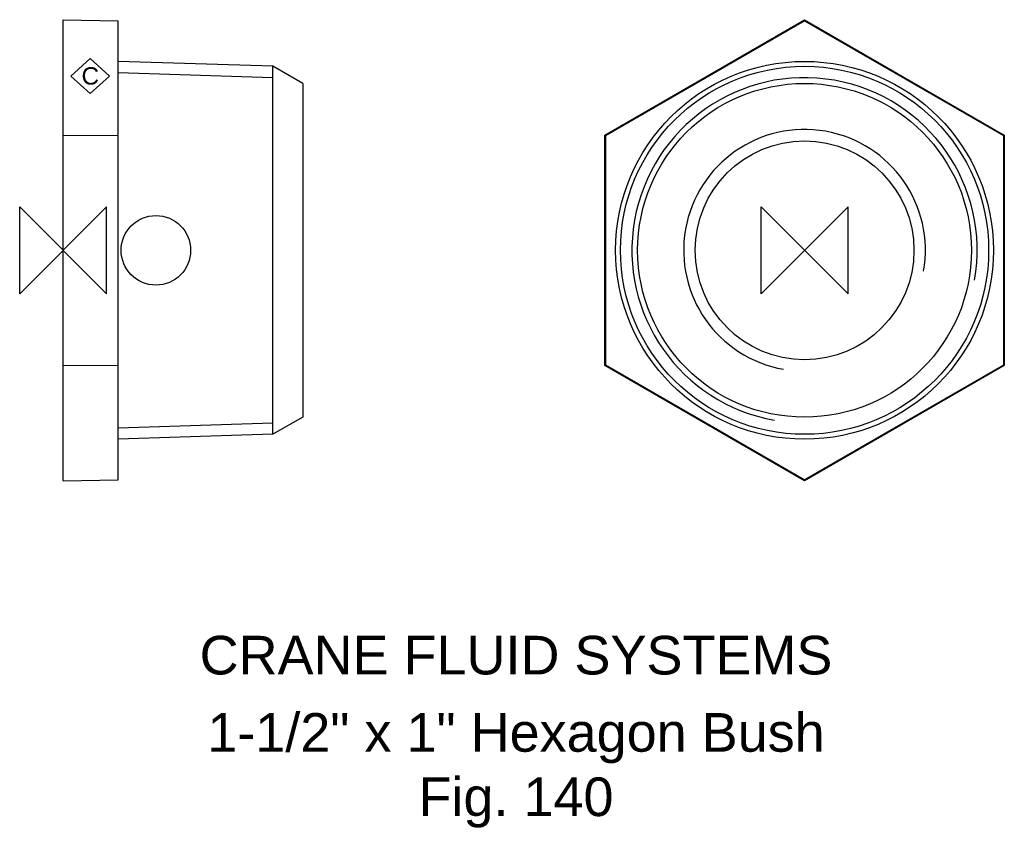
# Model space of a CAD drawing. Extents: x -6 to 122, y -75 to 30.
import ezdxf

# ---------------------------------------------------------------- set-up
doc = ezdxf.new("R2010")
doc.units = 0
doc.header["$MEASUREMENT"] = 0
doc.layers.get('0').update_dxf_attribs({"linetype": 'CONTINUOUS'})
for name, color, linetype in [('DETAIL', 2, 'CONTINUOUS'), ('ORIGIN', 6, 'CONTINUOUS'), ('SYMBOL', 3, 'CONTINUOUS')]:
    doc.layers.add(name, color=color, linetype=linetype)
doc.layers.add('TEXT', color=7, linetype='CONTINUOUS', lineweight=13)
doc.styles.add('fastrack', font='ARIAL.TTF')

# ---------------------------------------------------------------- blocks, each defined once
blk = doc.blocks.new('ZPO')
at = {"layer": 'ORIGIN'}
for p, q in [((-20, 20), (20, -20)), ((20, 20), (-20, -20)), ((-20, -20), (-20, 20)), ((20, -20), (20, 20))]:
    blk.add_line(p, q, dxfattribs=at)
blk = doc.blocks.new('C Symbol')
at = {"layer": 'SYMBOL'}
for p, q in [((-10, 0), (0, 9)), ((0, 9), (10, 0)), ((0, -9), (-10, 0)), ((10, 0), (0, -9))]:
    blk.add_line(p, q, dxfattribs=at)
at = {"layer": 'SYMBOL', "insert": (0, 0), "char_height": 9, "attachment_point": 5, "style": 'fastrack'}
blk.add_mtext('C', dxfattribs=at)

msp = doc.modelspace()

# ---------------------------------------------------------------- linework, layer by layer
at = {"layer": 'DETAIL'}
for p, q in [((0, 14.92), (0, 29.85)), ((0, 29.85), (7.1, 29.71)), ((7.1, 14.85), (7.1, 29.71)), ((70.09, 14.92), (95.94, 29.85)), ((70.21, 14.85), (95.94, 29.71)), ((95.94, 29.85), (121.79, 14.92)), ((95.94, 29.85), (95.94, 29.71)), ((95.94, 29.71), (121.67, 14.85)), ((27.15, 23.82), (7.1, 24.45)), ((27.15, 22.34), (7.1, 22.97)), ((27.15, -23.82), (27.15, 23.82)), ((31, 21.6), (27.15, 23.82)), ((27.15, -23.82), (27.15, 23.82)), ((31, 21.6), (31, -21.6)), ((0, -14.92), (0, 14.92)), ((0, 14.92), (7.1, 14.85)), ((7.1, -14.85), (7.1, 14.85)), ((70.09, -14.92), (70.09, 14.92)), ((70.09, 14.92), (70.21, 14.85)), ((70.21, -14.85), (70.21, 14.85)), ((121.79, 14.92), (121.67, 14.85)), ((121.67, 14.85), (121.67, -14.85)), ((121.79, 14.92), (121.79, -14.92)), ((0, -14.92), (7.1, -14.85)), ((0, -29.85), (0, -14.92)), ((7.1, -29.71), (7.1, -14.85)), ((70.09, -14.92), (70.21, -14.85)), ((95.94, -29.85), (70.09, -14.92)), ((95.94, -29.71), (70.21, -14.85)), ((121.67, -14.85), (95.94, -29.71)), ((121.79, -14.92), (95.94, -29.85)), ((121.79, -14.92), (121.67, -14.85)), ((31, -21.6), (27.15, -23.82)), ((7.1, -22.97), (27.15, -22.34)), ((27.15, -23.82), (7.1, -24.45)), ((0, -29.85), (7.1, -29.71)), ((95.94, -29.85), (95.94, -29.71))]:
    msp.add_line(p, q, dxfattribs=at)
for radius in [24.45, 23.82, 21.6, 14.16]:
    msp.add_circle((95.94, 0), radius, dxfattribs=at)
at = {"layer": 'DETAIL', "ltscale": 25.45336}
msp.add_arc((95.94, 0), 22.34, 350, 260, dxfattribs=at)
at = {"layer": 'DETAIL', "ltscale": 25.463215}
msp.add_arc((95.94, 0), 15.64, 350, 260, dxfattribs=at)
at = {"layer": 'ORIGIN'}
msp.add_circle((12, 0), 4.5, dxfattribs=at)

# ---------------------------------------------------------------- block references
at = {"xscale": 0.25, "yscale": 0.25, "zscale": 0.25}
msp.add_blockref('C Symbol', (3.51, 22.56), dxfattribs=at)
at = {"layer": 'ORIGIN', "xscale": 0.28125, "yscale": 0.28125, "zscale": 0.28125}
for p in [(0, 0), (95.94, 0)]:
    msp.add_blockref('ZPO', p, dxfattribs=at)

# ---------------------------------------------------------------- texts
at = {"layer": 'TEXT', "char_height": 5, "attachment_point": 2, "style": 'fastrack'}
for s, insert in [('CRANE FLUID SYSTEMS', (58.6, -49.9)), ('\\A1;1-1/2" x 1" Hexagon Bush\\PFig. 140', (58.6, -59.9))]:
    msp.add_mtext(s, dxfattribs=dict(at, insert=insert))

doc.saveas('drawing.dxf')
